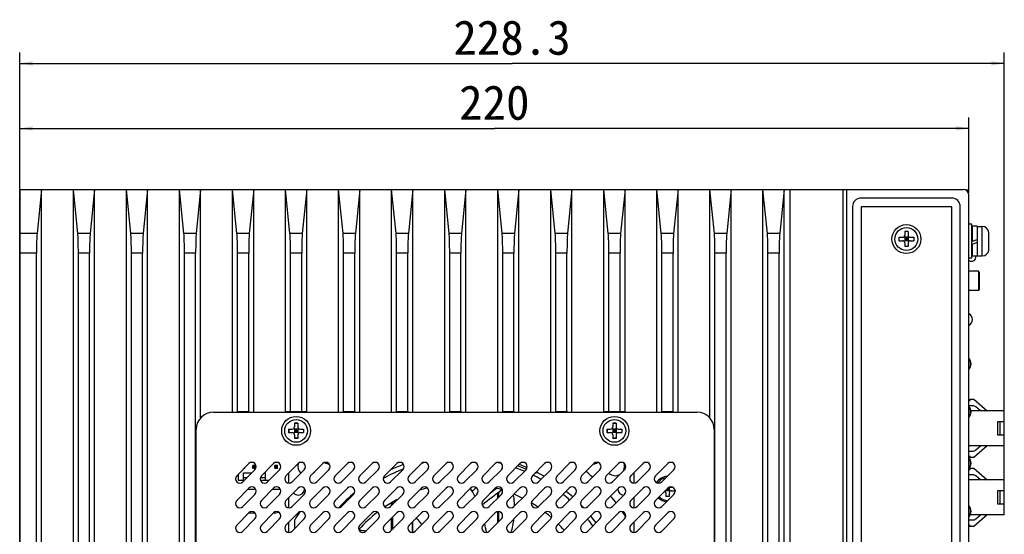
# Model space of a CAD drawing. Header units: millimetres. Extents: x 0 to 1189, y 0 to 841.
# Tile 27 of 33: x 658 to 886, y 466 to 585. Entities that reach past the tile are written whole.
import ezdxf
from ezdxf.enums import TextEntityAlignment as Align

# ---------------------------------------------------------------- set-up
doc = ezdxf.new("R2010")
doc.units = ezdxf.units.MM
doc.header["$LTSCALE"] = 65.395
doc.layers.get('0').update_dxf_attribs({"linetype": 'CONTINUOUS'})
doc.layers.add('00_COMPONENTS', color=7, linetype='CONTINUOUS')
doc.layers.add('51__DRAFT_DIMS', color=7, linetype='CONTINUOUS')
doc.styles.get("Standard").update_dxf_attribs({"font": 'simfang.ttf'})
doc.dimstyles.new('DIMSTYLE_1', dxfattribs={"dimtxt": 8, "dimasz": 3, "dimexe": 2.5, "dimexo": 0.5, "dimgap": 2, "dimtad": 1, "dimdsep": 46, "dimtxsty": 'STANDARD', "dimblk": '_FILLED', "dimblk1": '_FILLED', "dimblk2": '_FILLED', "dimcen": 0.09, "dimclrt": 3, "dimazin": 2, "dimtp": 0.5, "dimtm": 0.5, "dimtfac": 1, "dimtofl": 0, "dimtmove": 0, "dimatfit": 3, "dimldrblk": '_FILLED', "dimfxl": 1, "dimtolj": 1, "dimarcsym": 0})

# ---------------------------------------------------------------- blocks, each defined once
blk = doc.blocks.new('_FILLED')
at = {"color": 0, "linetype": 'ByBlock'}
blk.add_solid([(0, 0), (-1, 0.167), (-1, -0.167)], dxfattribs=at)
blk = doc.blocks.new('*D3')
at = {"layer": '51__DRAFT_DIMS', "color": 4}
for p, q in [((657.89, 542.63), (657.89, 562.21)), ((877.99, 544.74), (877.99, 562.21)), ((657.89, 559.71), (767.94, 559.71)), ((877.99, 559.71), (767.94, 559.71))]:
    blk.add_line(p, q, dxfattribs=at)
at = {"layer": '51__DRAFT_DIMS', "color": 4, "xscale": 3, "yscale": 3, "zscale": 3, "rotation": 180}
blk.add_blockref('_FILLED', (657.89, 559.71), dxfattribs=at)
at = {"layer": '51__DRAFT_DIMS', "color": 4, "xscale": 3, "yscale": 3, "zscale": 3}
blk.add_blockref('_FILLED', (877.99, 559.71), dxfattribs=at)
at = {"layer": '51__DRAFT_DIMS', "color": 3}
blk.add_text('220', height=8, dxfattribs=at).set_placement((767.94, 561.71), align=Align.CENTER)
blk = doc.blocks.new('*D4')
at = {"layer": '51__DRAFT_DIMS', "color": 4}
for p, q in [((657.89, 542.63), (657.89, 577.29)), ((886.19, 473.11), (886.19, 577.29)), ((657.89, 574.79), (772.04, 574.79)), ((886.19, 574.79), (772.04, 574.79))]:
    blk.add_line(p, q, dxfattribs=at)
at = {"layer": '51__DRAFT_DIMS', "color": 4, "xscale": 3, "yscale": 3, "zscale": 3, "rotation": 180}
blk.add_blockref('_FILLED', (657.89, 574.79), dxfattribs=at)
at = {"layer": '51__DRAFT_DIMS', "color": 4, "xscale": 3, "yscale": 3, "zscale": 3}
blk.add_blockref('_FILLED', (886.19, 574.79), dxfattribs=at)
at = {"layer": '51__DRAFT_DIMS', "color": 3}
blk.add_text('228.3', height=8, dxfattribs=at).set_placement((772.04, 576.79), align=Align.CENTER)

msp = doc.modelspace()

# ---------------------------------------------------------------- linework, layer by layer
at = {"color": 7}
for p, q in [((657.885, 544.237), (657.885, 545.437)), ((657.885, 545.437), (657.985, 545.437)), ((657.885, 542.837), (657.885, 544.237)), ((657.985, 544.237), (657.885, 544.237)), ((657.985, 345.537), (657.985, 545.537)), ((657.985, 545.537), (876.685, 545.537)), ((662.942, 545.537), (661.916, 535.343)), ((662.942, 345.537), (662.942, 545.537)), ((670.329, 345.537), (670.329, 545.537)), ((671.355, 535.343), (670.329, 545.537)), ((675.242, 545.537), (674.216, 535.343)), ((675.242, 345.537), (675.242, 545.537)), ((682.629, 345.537), (682.629, 545.537)), ((683.655, 535.343), (682.629, 545.537)), ((687.542, 545.537), (686.516, 535.343)), ((687.542, 345.537), (687.542, 545.537)), ((694.929, 345.537), (694.929, 545.537)), ((695.955, 535.343), (694.929, 545.537)), ((699.842, 545.537), (698.816, 535.343)), ((699.842, 492.538), (699.842, 545.537)), ((707.229, 493.887), (707.229, 545.537)), ((708.255, 535.343), (707.229, 545.537)), ((712.142, 545.537), (711.116, 535.343)), ((712.142, 493.887), (712.142, 545.537)), ((719.529, 493.887), (719.529, 545.537)), ((720.555, 535.343), (719.529, 545.537)), ((724.442, 545.537), (723.416, 535.343)), ((724.442, 493.887), (724.442, 545.537)), ((731.829, 493.887), (731.829, 545.537)), ((732.855, 535.343), (731.829, 545.537)), ((736.742, 545.537), (735.716, 535.343)), ((736.742, 493.887), (736.742, 545.537)), ((744.129, 493.887), (744.129, 545.537)), ((745.155, 535.343), (744.129, 545.537)), ((749.042, 545.537), (748.016, 535.343)), ((749.042, 493.887), (749.042, 545.537)), ((756.429, 493.887), (756.429, 545.537)), ((757.455, 535.343), (756.429, 545.537)), ((761.342, 545.537), (760.316, 535.343)), ((761.342, 493.887), (761.342, 545.537)), ((768.729, 493.887), (768.729, 545.537)), ((769.755, 535.343), (768.729, 545.537)), ((773.642, 545.537), (772.616, 535.343)), ((773.642, 493.887), (773.642, 545.537)), ((781.029, 493.887), (781.029, 545.537)), ((782.055, 535.343), (781.029, 545.537)), ((785.942, 545.537), (784.916, 535.343)), ((785.942, 493.887), (785.942, 545.537)), ((793.329, 493.887), (793.329, 545.537)), ((794.355, 535.343), (793.329, 545.537)), ((798.242, 545.537), (797.216, 535.343)), ((798.242, 493.887), (798.242, 545.537)), ((805.629, 493.887), (805.629, 545.537)), ((806.655, 535.343), (805.629, 545.537)), ((810.542, 545.537), (809.516, 535.343)), ((810.542, 493.887), (810.542, 545.537)), ((817.929, 492.54), (817.929, 545.537)), ((818.955, 535.343), (817.929, 545.537)), ((822.842, 545.537), (821.816, 535.343)), ((822.842, 345.537), (822.842, 545.537)), ((830.229, 345.537), (830.229, 545.537)), ((831.255, 535.343), (830.229, 545.537)), ((835.142, 545.537), (834.116, 535.343)), ((835.142, 345.537), (835.142, 545.537)), ((836.51, 345.537), (836.51, 545.537)), ((873.985, 543.537), (852.985, 543.537)), ((877.185, 545.437), (877.885, 545.437)), ((877.885, 544.736), (877.885, 545.437)), ((877.985, 346.837), (877.985, 544.237)), ((850.985, 541.537), (850.985, 349.537)), ((852.985, 541.537), (852.985, 349.537)), ((873.985, 541.537), (852.985, 541.537)), ((873.985, 349.537), (873.985, 541.537)), ((875.985, 349.537), (875.985, 541.537)), ((878.685, 537.462), (877.985, 537.462)), ((878.685, 529.612), (878.685, 537.462)), ((879.885, 537.037), (878.785, 537.037)), ((878.785, 533.537), (878.785, 537.036)), ((879.885, 537.036), (879.885, 533.937)), ((879.985, 530.137), (879.985, 536.937)), ((879.985, 536.937), (881.085, 536.937)), ((861.735, 534.437), (861.735, 533.637)), ((861.735, 534.437), (862.585, 534.437)), ((861.763, 534.437), (861.763, 533.637)), ((862.939, 533.49), (864.032, 534.583)), ((862.939, 534.583), (864.032, 533.49)), ((863.085, 535.787), (863.085, 534.937)), ((863.885, 535.787), (863.085, 535.787)), ((863.885, 535.759), (863.085, 535.759)), ((863.085, 534.437), (863.085, 533.637)), ((863.885, 534.437), (863.085, 534.437)), ((863.485, 534.437), (863.485, 533.637)), ((863.885, 535.787), (863.885, 534.937)), ((863.885, 534.437), (863.885, 533.637)), ((864.385, 534.437), (865.235, 534.437)), ((865.208, 534.437), (865.208, 533.637)), ((865.235, 534.437), (865.235, 533.637)), ((878.685, 535.537), (878.785, 535.537)), ((879.885, 535.537), (879.985, 535.537)), ((882.569, 535.584), (882.578, 535.585)), ((882.585, 534.087), (882.585, 535.355)), ((861.735, 533.637), (862.585, 533.637)), ((863.885, 534.037), (863.085, 534.037)), ((863.885, 533.637), (863.085, 533.637)), ((863.085, 533.137), (863.085, 532.287)), ((863.885, 532.314), (863.085, 532.314)), ((863.885, 532.287), (863.085, 532.287)), ((863.885, 533.137), (863.885, 532.287)), ((864.385, 533.637), (865.235, 533.637)), ((878.785, 533.537), (879.885, 533.937)), ((878.785, 532.887), (879.885, 533.287)), ((878.785, 530.038), (878.785, 532.887)), ((879.885, 533.287), (879.885, 530.037)), ((882.569, 534.087), (882.585, 534.087)), ((882.585, 532.987), (882.569, 532.987)), ((882.585, 531.718), (882.585, 532.987)), ((661.785, 360.317), (661.785, 530.756)), ((671.486, 360.317), (671.486, 530.756)), ((674.085, 360.317), (674.085, 530.756)), ((683.786, 360.317), (683.786, 530.756)), ((686.385, 360.317), (686.385, 530.756)), ((696.086, 360.317), (696.086, 530.756)), ((698.685, 360.317), (698.685, 530.756)), ((708.386, 494.037), (708.386, 530.756)), ((710.985, 494.037), (710.985, 530.756)), ((720.686, 494.037), (720.686, 530.756)), ((723.285, 494.037), (723.285, 530.756)), ((732.986, 494.037), (732.986, 530.756)), ((735.585, 494.037), (735.585, 530.756)), ((745.286, 494.037), (745.286, 530.756)), ((747.885, 494.037), (747.885, 530.756)), ((757.586, 494.037), (757.586, 530.756)), ((760.185, 494.037), (760.185, 530.756)), ((769.886, 494.037), (769.886, 530.756)), ((772.485, 494.037), (772.485, 530.756)), ((782.186, 494.037), (782.186, 530.756)), ((784.785, 494.037), (784.785, 530.756)), ((794.486, 494.037), (794.486, 530.756)), ((797.085, 494.037), (797.085, 530.756)), ((806.786, 494.037), (806.786, 530.756)), ((809.385, 494.037), (809.385, 530.756)), ((819.086, 360.317), (819.086, 530.756)), ((821.685, 360.317), (821.685, 530.756)), ((831.386, 360.317), (831.386, 530.756)), ((833.985, 360.317), (833.985, 530.756)), ((878.685, 531.537), (878.785, 531.537)), ((879.885, 530.037), (878.785, 530.037)), ((879.885, 531.537), (879.985, 531.537)), ((879.985, 530.137), (881.085, 530.137)), ((882.578, 531.488), (882.569, 531.489)), ((878.685, 529.612), (877.985, 529.612)), ((877.985, 496.607), (878.284, 496.607)), ((878.284, 496.607), (878.284, 496.857)), ((878.284, 496.857), (879.084, 496.857)), ((879.084, 496.857), (882.185, 494.157)), ((708.329, 494.037), (708.329, 493.887)), ((708.329, 494.037), (711.041, 494.037)), ((711.041, 494.037), (711.041, 493.887)), ((719.756, 494.037), (719.756, 493.887)), ((719.756, 494.037), (724.215, 494.037)), ((724.215, 494.037), (724.215, 493.887)), ((732.929, 494.037), (732.929, 493.887)), ((732.929, 494.037), (735.641, 494.037)), ((735.641, 494.037), (735.641, 493.887)), ((745.229, 494.037), (745.229, 493.887)), ((745.229, 494.037), (747.941, 494.037)), ((747.941, 494.037), (747.941, 493.887)), ((757.529, 494.037), (757.529, 493.887)), ((757.529, 494.037), (760.241, 494.037)), ((760.241, 494.037), (760.241, 493.887)), ((769.829, 494.037), (769.829, 493.887)), ((769.829, 494.037), (772.541, 494.037)), ((772.541, 494.037), (772.541, 493.887)), ((782.129, 494.037), (782.129, 493.887)), ((782.129, 494.037), (784.841, 494.037)), ((784.841, 494.037), (784.841, 493.887)), ((793.556, 494.037), (793.556, 493.887)), ((793.556, 494.037), (798.015, 494.037)), ((798.015, 494.037), (798.015, 493.887)), ((806.729, 494.037), (806.729, 493.887)), ((806.729, 494.037), (809.441, 494.037)), ((809.441, 494.037), (809.441, 493.887)), ((878.91, 495.357), (877.985, 495.357)), ((886.185, 494.157), (878.472, 494.157)), ((880.662, 494.157), (879.566, 495.111)), ((886.185, 486.057), (886.185, 494.157)), ((721.579, 491.287), (721.579, 490.437)), ((722.379, 491.287), (721.579, 491.287)), ((722.379, 491.259), (721.579, 491.259)), ((722.379, 491.287), (722.379, 490.437)), ((795.386, 491.287), (795.386, 490.437)), ((796.186, 491.287), (795.386, 491.287)), ((796.186, 491.259), (795.386, 491.259)), ((796.186, 491.287), (796.186, 490.437)), ((884.585, 491.607), (884.585, 488.607)), ((886.185, 491.607), (884.585, 491.607)), ((885.185, 491.607), (885.185, 488.607)), ((720.229, 489.937), (720.229, 489.137)), ((720.229, 489.937), (721.079, 489.937)), ((720.229, 489.137), (721.079, 489.137)), ((720.257, 489.937), (720.257, 489.137)), ((721.433, 488.99), (722.526, 490.083)), ((721.433, 490.083), (722.526, 488.99)), ((721.579, 489.937), (721.579, 489.137)), ((722.379, 489.937), (721.579, 489.937)), ((722.379, 489.537), (721.579, 489.537)), ((722.379, 489.137), (721.579, 489.137)), ((721.579, 488.637), (721.579, 487.787)), ((721.979, 489.937), (721.979, 489.137)), ((722.379, 489.937), (722.379, 489.137)), ((722.379, 488.637), (722.379, 487.787)), ((722.879, 489.937), (723.729, 489.937)), ((722.879, 489.137), (723.729, 489.137)), ((723.702, 489.937), (723.702, 489.137)), ((723.729, 489.937), (723.729, 489.137)), ((794.036, 489.937), (794.036, 489.137)), ((794.036, 489.937), (794.886, 489.937)), ((794.036, 489.137), (794.886, 489.137)), ((794.064, 489.937), (794.064, 489.137)), ((795.24, 488.99), (796.333, 490.083)), ((795.24, 490.083), (796.333, 488.99)), ((795.386, 489.937), (795.386, 489.137)), ((796.186, 489.937), (795.386, 489.937)), ((796.186, 489.537), (795.386, 489.537)), ((796.186, 489.137), (795.386, 489.137)), ((795.386, 488.637), (795.386, 487.787)), ((795.786, 489.937), (795.786, 489.137)), ((796.186, 489.937), (796.186, 489.137)), ((796.186, 488.637), (796.186, 487.787)), ((796.686, 489.937), (797.536, 489.937)), ((796.686, 489.137), (797.536, 489.137)), ((797.509, 489.937), (797.509, 489.137)), ((797.536, 489.937), (797.536, 489.137)), ((884.585, 488.607), (886.185, 488.607)), ((722.379, 487.814), (721.579, 487.814)), ((722.379, 487.787), (721.579, 487.787)), ((796.186, 487.814), (795.386, 487.814)), ((796.186, 487.787), (795.386, 487.787)), ((886.185, 486.057), (877.985, 486.057)), ((877.985, 484.857), (878.91, 484.857)), ((882.185, 486.057), (879.084, 483.357)), ((879.566, 485.102), (880.662, 486.057)), ((878.284, 483.607), (877.985, 483.607)), ((878.284, 483.357), (878.284, 483.607)), ((879.084, 483.357), (878.284, 483.357)), ((720.257, 477.405), (720.257, 479.739)), ((777.48, 479.746), (777.353, 479.701)), ((800.257, 479.752), (800.257, 477.405)), ((877.985, 480.607), (878.284, 480.607)), ((878.284, 480.607), (878.284, 480.857)), ((878.284, 480.857), (879.084, 480.857)), ((879.084, 480.857), (882.185, 478.157)), ((878.91, 479.357), (877.985, 479.357)), ((886.185, 478.157), (877.985, 478.157)), ((880.662, 478.157), (879.566, 479.111)), ((886.185, 470.057), (886.185, 478.157)), ((710.842, 476.037), (712.592, 476.037)), ((716.555, 476.037), (718.305, 476.037)), ((768.729, 473.962), (768.729, 475.093)), ((768.904, 475.221), (768.904, 474.137)), ((807.561, 475.49), (808.531, 476.46)), ((807.707, 475.775), (807.707, 475.637)), ((808.507, 475.637), (807.707, 475.637)), ((807.707, 475.137), (807.707, 474.287)), ((808.507, 476.037), (807.969, 476.037)), ((808.038, 476.106), (808.654, 475.49)), ((808.107, 476.175), (808.107, 475.637)), ((808.507, 476.437), (808.47, 476.437)), ((808.507, 476.437), (808.507, 475.637)), ((808.507, 475.137), (808.507, 474.287)), ((809.007, 476.437), (809.257, 476.437)), ((809.007, 475.637), (809.857, 475.637)), ((809.83, 475.776), (809.83, 475.637)), ((884.585, 475.607), (884.585, 472.607)), ((886.185, 475.607), (884.585, 475.607)), ((885.185, 475.607), (885.185, 472.607)), ((720.257, 471.692), (720.257, 474.025)), ((744.129, 472.215), (744.129, 472.885)), ((744.304, 472.988), (744.304, 472.39)), ((800.257, 474.039), (800.257, 471.691)), ((808.507, 474.314), (807.707, 474.314)), ((808.507, 474.287), (807.707, 474.287)), ((884.585, 472.607), (886.185, 472.607)), ((711.056, 470.537), (712.418, 470.537)), ((716.77, 470.537), (717.257, 470.537)), ((768.729, 468.249), (768.729, 470.794)), ((768.904, 470.803), (768.904, 468.423)), ((720.257, 465.979), (720.257, 468.312)), ((721.657, 466.883), (721.657, 468.861)), ((744.129, 466.502), (744.129, 469.33)), ((744.304, 469.505), (744.304, 466.677)), ((748.867, 468.355), (748.867, 465.976)), ((749.042, 465.986), (749.042, 468.53)), ((800.257, 468.325), (800.257, 465.978)), ((877.985, 468.857), (878.91, 468.857)), ((886.185, 470.057), (878.311, 470.057)), ((882.185, 470.057), (879.084, 467.357)), ((879.566, 469.102), (880.662, 470.057)), ((736.567, 466.675), (736.567, 466.557)), ((736.742, 466.421), (736.742, 466.87)), ((878.284, 467.607), (877.985, 467.607)), ((878.284, 467.357), (878.284, 467.607)), ((879.084, 467.357), (878.284, 467.357))]:
    msp.add_line(p, q, dxfattribs=at)
at = {"color": 4}
for p, q in [((657.985, 544.037), (657.885, 544.037)), ((848.713, 545.537), (848.713, 345.537)), ((849.615, 545.537), (849.615, 345.537)), ((881.085, 530.137), (881.085, 536.937)), ((661.916, 535.343), (657.985, 535.343)), ((674.216, 535.343), (671.355, 535.343)), ((686.516, 535.343), (683.655, 535.343)), ((698.816, 535.343), (695.955, 535.343)), ((711.116, 535.343), (708.255, 535.343)), ((723.416, 535.343), (720.555, 535.343)), ((735.716, 535.343), (732.855, 535.343)), ((748.016, 535.343), (745.155, 535.343)), ((760.316, 535.343), (757.455, 535.343)), ((772.616, 535.343), (769.755, 535.343)), ((784.916, 535.343), (782.055, 535.343)), ((797.216, 535.343), (794.355, 535.343)), ((809.516, 535.343), (806.655, 535.343)), ((821.816, 535.343), (818.955, 535.343)), ((834.116, 535.343), (831.255, 535.343)), ((661.785, 530.756), (657.985, 530.756)), ((674.085, 530.756), (671.486, 530.756)), ((686.385, 530.756), (683.786, 530.756)), ((698.685, 530.756), (696.086, 530.756)), ((710.985, 530.756), (708.386, 530.756)), ((723.285, 530.756), (720.686, 530.756)), ((735.585, 530.756), (732.986, 530.756)), ((747.885, 530.756), (745.286, 530.756)), ((760.185, 530.756), (757.586, 530.756)), ((772.485, 530.756), (769.886, 530.756)), ((784.785, 530.756), (782.186, 530.756)), ((797.085, 530.756), (794.486, 530.756)), ((809.385, 530.756), (806.786, 530.756)), ((821.685, 530.756), (819.086, 530.756)), ((833.985, 530.756), (831.386, 530.756))]:
    msp.add_line(p, q, dxfattribs=at)
at = {"color": 7}
for centre, radius in [((863.485, 534.037), 3.35), ((863.485, 534.037), 2.65), ((721.979, 489.537), 2.65), ((795.786, 489.537), 2.65)]:
    msp.add_circle(centre, radius, dxfattribs=at)
for centre, radius, start, end in [((852.985, 541.537), 2, 90, 180), ((873.985, 541.537), 2, 0, 90), ((876.685, 544.237), 1.3, 0, 90), ((881.085, 535.437), 1.5, 5.68916, 90), ((862.585, 534.937), 0.5, 270, 360), ((864.385, 534.937), 0.5, 180, 270), ((880.97, 535.356), 1.616, 359.98665, 8.1157), ((862.585, 533.137), 0.5, 0, 90), ((864.385, 533.137), 0.5, 90, 180), ((881.085, 531.637), 1.5, 270, 354.31084), ((880.97, 531.718), 1.616, 351.8843, 0.01335), ((878.91, 494.357), 1, 48.95698, 90), ((721.079, 490.437), 0.5, 270, 360), ((721.079, 488.637), 0.5, 0, 90), ((722.879, 490.437), 0.5, 180, 270), ((722.879, 488.637), 0.5, 90, 180), ((794.886, 490.437), 0.5, 270, 360), ((794.886, 488.637), 0.5, 0, 90), ((796.686, 490.437), 0.5, 180, 270), ((796.686, 488.637), 0.5, 90, 180), ((878.91, 485.857), 1, 270, 311.04302), ((724.507, 481.287), 2.15, 162.37975, 227.38237), ((729.657, 483.337), 1.5, 228.75624, 270.57735), ((760.257, 445.537), 38.6, 110.28359, 115.16285), ((760.257, 445.537), 37.6, 102.7657, 104.10524), ((760.257, 445.537), 37.6, 75.70517, 77.16223), ((760.257, 445.537), 38.6, 66.65844, 69.66728), ((790.857, 483.337), 1.5, 272.26559, 311.96935), ((796.007, 481.287), 2.15, 332.49399, 20.61548), ((724.507, 481.287), 2.15, 307.07437, 322.93681), ((760.257, 445.537), 37.6, 110.91084, 118.71091), ((760.257, 445.537), 37.6, 67.03986, 70.36913), ((806.497, 423.427), 65.004, 118.85659, 119.15178), ((777.794, 478.797), 1, 63.31166, 108.34294), ((760.257, 445.537), 38.6, 60.12157, 63.2211), ((760.253, 445.532), 45.106, 47.52853, 50.07489), ((760.257, 445.537), 45.1, 47.52836, 50.07506), ((796.007, 481.287), 2.15, 226.34356, 297.50321), ((760.257, 445.537), 37.6, 60.53379, 63.72335), ((808.107, 476.037), 2.95, 91.44565, 149.74025), ((808.107, 476.037), 2.65, 99.12, 148.51207), ((878.91, 478.357), 1, 48.95698, 90), ((722.457, 476.137), 1.5, 222.60356, 359.59146), ((760.257, 445.537), 38.6, 129.83733, 137.33587), ((760.257, 445.537), 31.751, 104.39388, 107.76108), ((741.618, 463.256), 24.489, 27.01708, 31.87583), ((806.497, 423.427), 68.004, 128.94177, 129.97915), ((806.497, 423.427), 64, 125.03129, 130.26088), ((806.497, 423.427), 65.004, 125.73725, 127.45278), ((760.257, 445.537), 31.751, 72.45936, 75.48346), ((760.257, 445.537), 38.6, 47.95448, 50.93253), ((798.057, 476.137), 1.5, 183.14239, 266.76869), ((807.207, 475.137), 0.5, 0, 56.41411), ((809.007, 475.137), 0.5, 90, 180), ((809.007, 476.937), 0.5, 238.64198, 270), ((760.257, 445.537), 31.751, 117.42906, 123.85447), ((734.558, 454.83), 21.137, 60.15508, 60.88079), ((760.257, 445.537), 31.751, 63.49015, 67.342), ((760.257, 445.537), 31.751, 55.98499, 59.27557), ((760.257, 445.537), 37.6, 48.03314, 51.09094), ((760.253, 445.533), 45.105, 37.23907, 39.79622), ((760.257, 445.537), 45.1, 37.23891, 39.79636), ((808.107, 476.037), 2.95, 223.09642, 265.15091), ((808.107, 476.037), 2.65, 222.8712, 270.99818), ((717.257, 472.537), 2, 270, 290.5782), ((760.257, 445.537), 31.751, 127.71752, 138.3472), ((760.257, 445.537), 31.751, 48.70969, 52.19163), ((760.257, 445.537), 38.6, 42.73619, 44.21354), ((760.257, 445.537), 45.1, 32.21938, 34.04638), ((760.268, 445.544), 45.087, 33.12279, 34.04643), ((734.334, 460.868), 32.181, 9.13707, 12.89813), ((760.257, 445.537), 37.6, 35.67827, 38.75454), ((760.257, 445.537), 38.6, 35.92173, 38.91696), ((760.254, 445.535), 45.103, 32.2191, 33.12267), ((878.91, 469.857), 1, 270, 311.04302), ((734.838, 442.424), 24.072, 82.02639, 85.7105), ((760.257, 445.537), 31.751, 41.29731, 44.90898)]:
    msp.add_arc(centre, radius, start, end, dxfattribs=at)
at = {"color": 4}
for radius, start, end in [(38.3, 63.27763, 63.3686), (45.1, 145.99311, 148.85663)]:
    msp.add_arc((760.257, 445.537), radius, start, end, dxfattribs=at)
at = {"color": 7}
for centre, start_param, end_param in [((662.003, 530.756), 0.4094372, 1.5707963), ((671.268, 530.756), -1.5707963, -0.4094372), ((674.303, 530.756), 0.4094372, 1.5707963), ((683.568, 530.756), -1.5707963, -0.4094372), ((686.603, 530.756), 0.4094372, 1.5707963), ((695.868, 530.756), -1.5707963, -0.4094372), ((698.903, 530.756), 0.4094372, 1.5707963), ((708.168, 530.756), -1.5707963, -0.4094372), ((711.203, 530.756), 0.4094372, 1.5707963), ((720.468, 530.756), -1.5707963, -0.4094372), ((723.503, 530.756), 0.4094372, 1.5707963), ((732.768, 530.756), -1.5707963, -0.4094372), ((735.803, 530.756), 0.4094372, 1.5707963), ((745.068, 530.756), -1.5707963, -0.4094372), ((748.103, 530.756), 0.4094372, 1.5707963), ((757.368, 530.756), -1.5707963, -0.4094372), ((760.403, 530.756), 0.4094372, 1.5707963), ((769.668, 530.756), -1.5707963, -0.4094372), ((772.703, 530.756), 0.4094372, 1.5707963), ((781.968, 530.756), -1.5707963, -0.4094372), ((785.003, 530.756), 0.4094372, 1.5707963), ((794.268, 530.756), -1.5707963, -0.4094372), ((797.303, 530.756), 0.4094372, 1.5707963), ((806.568, 530.756), -1.5707963, -0.4094372), ((809.603, 530.756), 0.4094372, 1.5707963), ((818.868, 530.756), -1.5707963, -0.4094372), ((821.903, 530.756), 0.4094372, 1.5707963), ((831.168, 530.756), -1.5707963, -0.4094372), ((834.203, 530.756), 0.4094372, 1.5707963)]:
    msp.add_ellipse(centre, major_axis=(0, 5), ratio=0.0436609, start_param=start_param, end_param=end_param, dxfattribs=at)
for points, knots in [([(882.569, 532.987), (882.576, 533.17), (882.58, 533.537), (882.576, 533.903), (882.569, 534.087)], [0, 0, 0, 0, 0.5, 1, 1, 1, 1]), ([(772.621, 472.14), (772.614, 472.355), (772.575, 473.22), (772.479, 474.082), (772.377, 474.725)], [0, 0, 0, 0, 0.2484635, 1, 1, 1, 1]), ([(751.15, 467.809), (751.048, 467.944), (750.638, 468.473), (750.203, 468.983), (749.864, 469.352)], [0, 0, 0, 0, 0.2515243, 1, 1, 1, 1]), ([(771.839, 465.979), (771.987, 466.495), (772.242, 467.533), (772.415, 468.588), (772.48, 469.115)], [0, 0, 0, 0, 0.5029817, 1, 1, 1, 1])]:
    msp.add_open_spline(points, degree=3, knots=knots, dxfattribs=at)
at = {"color": 4}
msp.add_open_spline([(775.372, 480.616), (775.206, 480.687), (774.538, 480.967), (773.863, 481.228), (773.352, 481.413)], degree=3, knots=[0, 0, 0, 0, 0.2494409, 1, 1, 1, 1], dxfattribs=at)
at = {"layer": '00_COMPONENTS', "color": 7}
for p, q in [((657.885, 347.237), (657.885, 542.837)), ((657.985, 542.837), (657.885, 542.837)), ((880.175, 526.589), (877.985, 526.589)), ((880.375, 526.389), (880.375, 522.289)), ((880.175, 522.089), (877.985, 522.089)), ((702.836, 493.887), (814.936, 493.887)), ((698.836, 401.187), (698.836, 489.887)), ((818.936, 489.887), (818.936, 401.187)), ((708.201, 479.109), (711.03, 481.938)), ((713.915, 479.109), (716.743, 481.938)), ((719.628, 479.109), (722.457, 481.938)), ((725.341, 479.109), (728.17, 481.938)), ((731.055, 479.109), (733.883, 481.938)), ((736.768, 479.109), (739.597, 481.938)), ((742.481, 479.109), (745.31, 481.938)), ((748.195, 479.109), (751.023, 481.938)), ((753.908, 479.109), (756.737, 481.938)), ((759.621, 479.109), (762.45, 481.938)), ((765.335, 479.109), (768.163, 481.938)), ((771.048, 479.109), (773.877, 481.938)), ((776.761, 479.109), (779.59, 481.938)), ((782.475, 479.109), (785.303, 481.938)), ((788.188, 479.109), (791.017, 481.938)), ((793.901, 479.109), (796.73, 481.938)), ((799.615, 479.109), (802.443, 481.938)), ((805.328, 479.109), (808.157, 481.938)), ((708.562, 479.47), (708.562, 478.068)), ((712.444, 480.524), (709.616, 477.695)), ((709.755, 478.068), (709.755, 479.782)), ((709.755, 479.782), (711.703, 479.782)), ((709.941, 480.849), (710.073, 480.849)), ((710.007, 480.915), (710.073, 480.849)), ((710.073, 480.849), (710.073, 480.981)), ((711.978, 480.849), (711.978, 481.484)), ((711.978, 481.484), (712.181, 481.281)), ((712.613, 481.484), (711.978, 481.484)), ((712.181, 481.052), (711.978, 480.849)), ((711.978, 480.849), (712.613, 480.849)), ((712.181, 481.281), (712.181, 481.052)), ((712.181, 481.281), (712.41, 481.281)), ((712.181, 481.052), (712.41, 481.052)), ((712.613, 481.484), (712.41, 481.281)), ((712.41, 481.281), (712.41, 481.052)), ((712.41, 481.052), (712.613, 480.849)), ((712.613, 480.849), (712.613, 481.484)), ((714.588, 479.782), (714.835, 479.782)), ((714.835, 479.782), (714.835, 478.068)), ((718.157, 480.524), (715.329, 477.695)), ((717.058, 480.849), (717.058, 481.484)), ((717.058, 481.484), (717.261, 481.281)), ((717.693, 481.484), (717.058, 481.484)), ((717.261, 481.052), (717.058, 480.849)), ((717.058, 480.849), (717.693, 480.849)), ((717.261, 481.281), (717.261, 481.052)), ((717.261, 481.281), (717.49, 481.281)), ((717.261, 481.052), (717.49, 481.052)), ((717.693, 481.484), (717.49, 481.281)), ((717.49, 481.281), (717.49, 481.052)), ((717.49, 481.052), (717.693, 480.849)), ((717.693, 480.849), (717.693, 481.484)), ((723.871, 480.524), (721.042, 477.695)), ((729.584, 480.524), (726.756, 477.695)), ((735.297, 480.524), (732.469, 477.695)), ((741.011, 480.524), (738.182, 477.695)), ((746.724, 480.524), (743.896, 477.695)), ((752.437, 480.524), (749.609, 477.695)), ((758.151, 480.524), (755.322, 477.695)), ((763.864, 480.524), (761.036, 477.695)), ((769.577, 480.524), (766.749, 477.695)), ((775.291, 480.524), (772.462, 477.695)), ((781.004, 480.524), (778.176, 477.695)), ((786.717, 480.524), (783.889, 477.695)), ((792.431, 480.524), (789.602, 477.695)), ((798.144, 480.524), (795.316, 477.695)), ((803.857, 480.524), (801.029, 477.695)), ((809.571, 480.524), (806.742, 477.695)), ((708.562, 478.068), (709.988, 478.068)), ((709.755, 478.703), (710.623, 478.703)), ((713.668, 478.703), (714.835, 478.703)), ((713.68, 478.068), (715.702, 478.068)), ((708.201, 473.396), (711.03, 476.225)), ((713.915, 473.396), (716.743, 476.225)), ((719.628, 473.396), (722.457, 476.225)), ((725.341, 473.396), (728.17, 476.225)), ((731.055, 473.396), (733.883, 476.225)), ((736.768, 473.396), (739.597, 476.225)), ((742.481, 473.396), (745.31, 476.225)), ((748.195, 473.396), (751.023, 476.225)), ((753.908, 473.396), (756.737, 476.225)), ((759.621, 473.396), (762.45, 476.225)), ((765.335, 473.396), (768.163, 476.225)), ((771.048, 473.396), (773.877, 476.225)), ((776.761, 473.396), (779.59, 476.225)), ((782.475, 473.396), (785.303, 476.225)), ((788.188, 473.396), (791.017, 476.225)), ((793.901, 473.396), (796.73, 476.225)), ((799.615, 473.396), (802.443, 476.225)), ((805.328, 473.396), (808.157, 476.225)), ((712.444, 474.81), (709.616, 471.982)), ((718.157, 474.81), (715.329, 471.982)), ((723.871, 474.81), (721.042, 471.982)), ((729.584, 474.81), (726.756, 471.982)), ((735.297, 474.81), (732.469, 471.982)), ((741.011, 474.81), (738.182, 471.982)), ((746.724, 474.81), (743.896, 471.982)), ((752.437, 474.81), (749.609, 471.982)), ((758.151, 474.81), (755.322, 471.982)), ((763.864, 474.81), (761.036, 471.982)), ((769.577, 474.81), (766.749, 471.982)), ((775.291, 474.81), (772.462, 471.982)), ((781.004, 474.81), (778.176, 471.982)), ((786.717, 474.81), (783.889, 471.982)), ((792.431, 474.81), (789.602, 471.982)), ((798.144, 474.81), (795.316, 471.982)), ((803.857, 474.81), (801.029, 471.982)), ((809.571, 474.81), (806.742, 471.982)), ((708.201, 467.683), (711.03, 470.511)), ((713.915, 467.683), (716.743, 470.511)), ((719.628, 467.683), (722.457, 470.511)), ((725.341, 467.683), (728.17, 470.511)), ((731.055, 467.683), (733.883, 470.511)), ((736.768, 467.683), (739.597, 470.511)), ((742.481, 467.683), (745.31, 470.511)), ((748.195, 467.683), (751.023, 470.511)), ((753.908, 467.683), (756.737, 470.511)), ((759.621, 467.683), (762.45, 470.511)), ((765.335, 467.683), (768.163, 470.511)), ((771.048, 467.683), (773.877, 470.511)), ((776.761, 467.683), (779.59, 470.511)), ((782.475, 467.683), (785.303, 470.511)), ((788.188, 467.683), (791.017, 470.511)), ((793.901, 467.683), (796.73, 470.511)), ((799.615, 467.683), (802.443, 470.511)), ((805.328, 467.683), (808.157, 470.511)), ((712.444, 469.097), (709.616, 466.269)), ((718.157, 469.097), (715.329, 466.269)), ((723.871, 469.097), (721.042, 466.269)), ((729.584, 469.097), (726.756, 466.269)), ((735.297, 469.097), (732.469, 466.269)), ((741.011, 469.097), (738.182, 466.269)), ((746.724, 469.097), (743.896, 466.269)), ((752.437, 469.097), (749.609, 466.269)), ((758.151, 469.097), (755.322, 466.269)), ((763.864, 469.097), (761.036, 466.269)), ((769.577, 469.097), (766.749, 466.269)), ((775.291, 469.097), (772.462, 466.269)), ((781.004, 469.097), (778.176, 466.269)), ((786.717, 469.097), (783.889, 466.269)), ((792.431, 469.097), (789.602, 466.269)), ((798.144, 469.097), (795.316, 466.269)), ((803.857, 469.097), (801.029, 466.269)), ((809.571, 469.097), (806.742, 466.269))]:
    msp.add_line(p, q, dxfattribs=at)
at = {"layer": '00_COMPONENTS', "color": 4}
msp.add_line((880.175, 526.589), (880.175, 522.089), dxfattribs=at)
at = {"layer": '00_COMPONENTS', "color": 7}
for centre in [(721.985, 489.537), (795.786, 489.537)]:
    msp.add_circle(centre, 3.35, dxfattribs=at)
for centre, radius, start, end in [((659.285, 542.837), 1.4, 158.21416, 180), ((878.533, 529.997), 1.092, 239.88886, 2.08554), ((878.533, 529.997), 1.092, 76.64188, 81.98049), ((880.175, 526.389), 0.2, 0, 90), ((880.175, 522.289), 0.2, 270, 360), ((877.285, 515.353), 1.5, 297.86529, 62.13471), ((876.485, 505.082), 2, 318.60585, 41.39415), ((876.38, 505.082), 2, 323.38144, 36.61856), ((702.836, 489.887), 4, 90, 180), ((814.936, 489.887), 4, 0, 90), ((876.485, 493.932), 2, 318.60585, 41.39415), ((876.38, 493.932), 2, 323.38144, 36.61856), ((711.737, 481.231), 1, 315, 135), ((717.45, 481.231), 1, 315, 135), ((723.164, 481.231), 1, 315, 135), ((728.877, 481.231), 1, 315, 135), ((734.59, 481.231), 1, 315, 135), ((740.304, 481.231), 1, 315, 135), ((746.017, 481.231), 1, 315, 135), ((751.73, 481.231), 1, 315, 135), ((757.444, 481.231), 1, 315, 135), ((763.157, 481.231), 1, 315, 135), ((768.87, 481.231), 1, 315, 135), ((774.584, 481.231), 1, 315, 135), ((780.297, 481.231), 1, 315, 135), ((786.01, 481.231), 1, 315, 135), ((791.724, 481.231), 1, 315, 135), ((797.437, 481.231), 1, 315, 135), ((803.15, 481.231), 1, 315, 135), ((808.864, 481.231), 1, 315, 135), ((876.485, 482.022), 2, 318.60585, 41.39415), ((876.38, 482.022), 2, 323.38144, 36.61856), ((708.909, 478.402), 1, 135, 315), ((714.622, 478.402), 1, 135, 315), ((720.335, 478.402), 1, 135, 315), ((726.049, 478.402), 1, 135, 315), ((731.762, 478.402), 1, 135, 315), ((737.475, 478.402), 1, 135, 315), ((743.189, 478.402), 1, 135, 315), ((748.902, 478.402), 1, 135, 315), ((754.615, 478.402), 1, 135, 315), ((760.329, 478.402), 1, 135, 315), ((766.042, 478.402), 1, 135, 315), ((771.755, 478.402), 1, 135, 315), ((777.469, 478.402), 1, 135, 315), ((783.182, 478.402), 1, 135, 315), ((788.895, 478.402), 1, 135, 315), ((794.609, 478.402), 1, 135, 315), ((800.322, 478.402), 1, 135, 315), ((806.035, 478.402), 1, 135, 315), ((711.737, 475.517), 1, 315, 135), ((717.45, 475.517), 1, 315, 135), ((723.164, 475.517), 1, 315, 135), ((728.877, 475.517), 1, 315, 135), ((734.59, 475.517), 1, 315, 135), ((740.304, 475.517), 1, 315, 135), ((746.017, 475.517), 1, 315, 135), ((751.73, 475.517), 1, 315, 135), ((757.444, 475.517), 1, 315, 135), ((763.157, 475.517), 1, 315, 135), ((768.87, 475.517), 1, 315, 135), ((774.584, 475.517), 1, 315, 135), ((780.297, 475.517), 1, 315, 135), ((786.01, 475.517), 1, 315, 135), ((791.724, 475.517), 1, 315, 135), ((797.437, 475.517), 1, 315, 135), ((803.15, 475.517), 1, 315, 135), ((808.864, 475.517), 1, 315, 135), ((708.909, 472.689), 1, 135, 315), ((714.622, 472.689), 1, 135, 315), ((720.335, 472.689), 1, 135, 315), ((726.049, 472.689), 1, 135, 315), ((731.762, 472.689), 1, 135, 315), ((737.475, 472.689), 1, 135, 315), ((743.189, 472.689), 1, 135, 315), ((748.902, 472.689), 1, 135, 315), ((754.615, 472.689), 1, 135, 315), ((760.329, 472.689), 1, 135, 315), ((766.042, 472.689), 1, 135, 315), ((771.755, 472.689), 1, 135, 315), ((777.469, 472.689), 1, 135, 315), ((783.182, 472.689), 1, 135, 315), ((788.895, 472.689), 1, 135, 315), ((794.609, 472.689), 1, 135, 315), ((800.322, 472.689), 1, 135, 315), ((806.035, 472.689), 1, 135, 315), ((711.737, 469.804), 1, 315, 135), ((717.45, 469.804), 1, 315, 135), ((723.164, 469.804), 1, 315, 135), ((728.877, 469.804), 1, 315, 135), ((734.59, 469.804), 1, 315, 135), ((740.304, 469.804), 1, 315, 135), ((746.017, 469.804), 1, 315, 135), ((751.73, 469.804), 1, 315, 135), ((757.444, 469.804), 1, 315, 135), ((763.157, 469.804), 1, 315, 135), ((768.87, 469.804), 1, 315, 135), ((774.584, 469.804), 1, 315, 135), ((780.297, 469.804), 1, 315, 135), ((786.01, 469.804), 1, 315, 135), ((791.724, 469.804), 1, 315, 135), ((797.437, 469.804), 1, 315, 135), ((803.15, 469.804), 1, 315, 135), ((808.864, 469.804), 1, 315, 135), ((876.485, 470.872), 2, 318.60585, 41.39415), ((876.38, 470.872), 2, 323.38144, 36.61856), ((708.909, 466.976), 1, 135, 315), ((714.622, 466.976), 1, 135, 315), ((720.335, 466.976), 1, 135, 315), ((726.049, 466.976), 1, 135, 315), ((731.762, 466.976), 1, 135, 315), ((737.475, 466.976), 1, 135, 315), ((743.189, 466.976), 1, 135, 315), ((748.902, 466.976), 1, 135, 315), ((754.615, 466.976), 1, 135, 315), ((760.329, 466.976), 1, 135, 315), ((766.042, 466.976), 1, 135, 315), ((771.755, 466.976), 1, 135, 315), ((777.469, 466.976), 1, 135, 315), ((783.182, 466.976), 1, 135, 315), ((788.895, 466.976), 1, 135, 315), ((794.609, 466.976), 1, 135, 315), ((800.322, 466.976), 1, 135, 315), ((806.035, 466.976), 1, 135, 315)]:
    msp.add_arc(centre, radius, start, end, dxfattribs=at)
msp.add_open_spline([(657.985, 542.351), (657.956, 542.318), (657.917, 542.265), (657.89, 542.186), (657.885, 542.148), (657.885, 542.129)], degree=3, knots=[0, 0, 0, 0, 0.5391565, 0.7751889, 1, 1, 1, 1], dxfattribs=at)

# ---------------------------------------------------------------- dimensions: what is measured, and where the dimension line sits
at = {"layer": '51__DRAFT_DIMS', "color": 4}
dim = msp.add_linear_dim(base=(657.885, 574.791), p1=(886.185, 472.607), p2=(657.885, 542.129), angle=180, dimstyle='DIMSTYLE_1', dxfattribs=at)
dim.commit()
dim.dimension.update_dxf_attribs({"geometry": '*D4', "text_midpoint": (771.864, 574.791), "dimtype": 160})
dim = msp.add_linear_dim(base=(877.985, 559.711), p1=(657.885, 542.129), p2=(877.985, 544.237), dimstyle='DIMSTYLE_1', dxfattribs=at)
dim.commit()
dim.dimension.update_dxf_attribs({"geometry": '*D3', "text_midpoint": (767.857, 559.711), "dimtype": 160})

doc.saveas('drawing.dxf')
